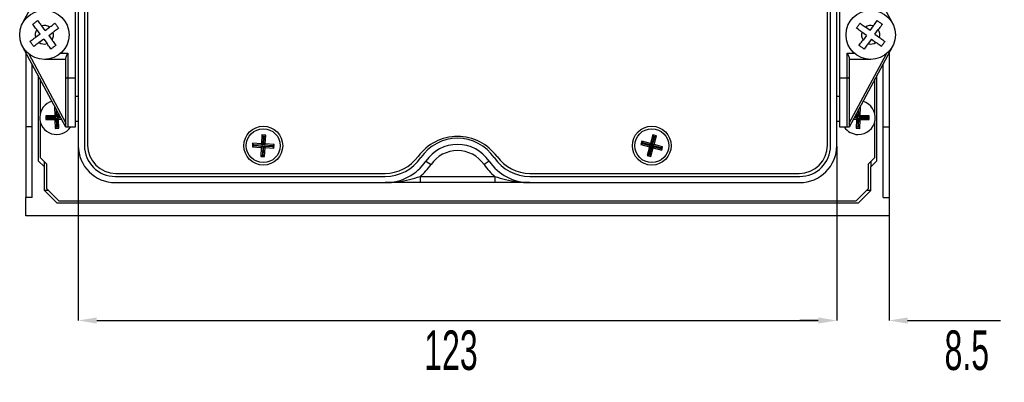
# Model space of a CAD drawing. Header units: millimetres. Extents: x -5 to 540, y -6 to 367.
# Tile 8 of 12: x 381 to 540, y 200 to 259. Entities that reach past the tile are written whole.
import ezdxf

# ---------------------------------------------------------------- set-up
doc = ezdxf.new("R2010")
doc.units = ezdxf.units.MM
doc.header["$PDSIZE"] = -1
doc.styles.add('SLDTEXTSTYLE1', font='TXT', dxfattribs={"width": 0.605})
doc.dimstyles.new('SLDDIMSTYLE2', dxfattribs={"dimtxt": 6.420797, "dimasz": 3, "dimexe": 0, "dimexo": 0.0625, "dimgap": 1.605199, "dimtad": 2, "dimdec": 3, "dimrnd": 1e-09, "dimzin": 12, "dimdsep": 46, "dimtxsty": 'SLDTEXTSTYLE1', "dimsah": 1, "dimcen": 0.09, "dimadec": 0, "dimazin": 3, "dimtfac": 1, "dimtdec": 3, "dimtofl": 0, "dimtmove": 0, "dimatfit": 3, "dimfxl": 1, "dimfrac": 2, "dimtolj": 1, "dimtzin": 12, "dimarcsym": 0})

# ---------------------------------------------------------------- blocks, each defined once
blk = doc.blocks.new('*D33')
at = {"color": 0, "linetype": 'Continuous', "lineweight": -2, "transparency": 16777216}
for p, q in [((390.14, 238.54), (390.14, 210.22)), ((513.14, 238.54), (513.14, 210.22)), ((393.14, 210.22), (510.14, 210.22))]:
    blk.add_line(p, q, dxfattribs=at)
at = {"color": 0, "linetype": 'Continuous', "transparency": 16777216}
for points in [[(393.14, 210.72), (393.14, 209.72), (390.14, 210.22)], [(510.14, 210.72), (510.14, 209.72), (513.14, 210.22)]]:
    blk.add_solid(points, dxfattribs=at)
at = {"layer": 'Defpoints', "color": 0, "linetype": 'Continuous', "transparency": 16777216}
for p in [(390.14, 238.6), (513.14, 238.6), (513.14, 210.22)]:
    blk.add_point(p, dxfattribs=at)
at = {"color": 0, "linetype": 'Continuous', "lineweight": 18, "transparency": 16777216, "insert": (450.58, 208.61), "char_height": 6.421, "attachment_point": 2, "style": 'SLDTEXTSTYLE1'}
blk.add_mtext('\\A1;123', dxfattribs=at)
blk = doc.blocks.new('*D34')
at = {"color": 0, "linetype": 'Continuous', "lineweight": -2, "transparency": 16777216}
for p, q in [((513.14, 238.54), (513.14, 210.22)), ((521.64, 227.15), (521.64, 210.22)), ((510.14, 210.22), (507.14, 210.22)), ((524.64, 210.22), (539.72, 210.22))]:
    blk.add_line(p, q, dxfattribs=at)
at = {"color": 0, "linetype": 'Continuous', "transparency": 16777216}
for points in [[(510.14, 210.72), (510.14, 209.72), (513.14, 210.22)], [(524.64, 210.72), (524.64, 209.72), (521.64, 210.22)]]:
    blk.add_solid(points, dxfattribs=at)
at = {"layer": 'Defpoints', "color": 0, "linetype": 'Continuous', "transparency": 16777216}
for p in [(513.14, 238.6), (521.64, 227.22), (521.64, 210.22)]:
    blk.add_point(p, dxfattribs=at)
at = {"color": 0, "linetype": 'Continuous', "lineweight": 18, "transparency": 16777216, "insert": (534.23, 208.61), "char_height": 6.421, "attachment_point": 2, "style": 'SLDTEXTSTYLE1'}
blk.add_mtext('\\A1;8.5', dxfattribs=at)

msp = doc.modelspace()

# ---------------------------------------------------------------- linework, layer by layer
at = {"color": 7, "linetype": 'Continuous', "lineweight": 25}
for p, q in [((390.143, 350.6043), (390.143, 238.6043)), ((391.143, 350.6043), (391.143, 238.6043)), ((391.643, 350.5043), (391.643, 238.7043)), ((511.643, 238.7043), (511.643, 350.5043)), ((512.143, 238.6043), (512.143, 350.6043)), ((513.143, 238.6043), (513.143, 350.6043)), ((381.1173, 258.4936), (388.143, 271.6043)), ((515.143, 271.6043), (522.1687, 258.4936)), ((389.643, 263.6043), (389.643, 249.6043)), ((513.643, 249.6043), (513.643, 263.6043)), ((383.9441, 256.7119), (383.4036, 257.4493)), ((384.7507, 257.3031), (384.2102, 258.0405)), ((384.7507, 257.3031), (385.488, 257.8436)), ((518.5353, 257.3031), (517.7979, 257.8436)), ((518.5353, 257.3031), (519.0758, 258.0405)), ((519.3418, 256.7119), (519.8823, 257.4493)), ((383.9441, 256.7119), (383.2068, 256.1715)), ((384.5353, 255.9054), (383.7979, 255.3649)), ((384.5353, 255.9054), (385.0758, 255.168)), ((385.3418, 256.4966), (386.0792, 257.037)), ((385.3418, 256.4966), (385.8823, 255.7592)), ((517.9441, 256.4966), (517.2068, 257.037)), ((517.9441, 256.4966), (517.4036, 255.7592)), ((518.7507, 255.9054), (518.2102, 255.168)), ((518.7507, 255.9054), (519.488, 255.3649)), ((519.3418, 256.7119), (520.0792, 256.1715)), ((388.143, 241.6043), (381.1173, 254.7149)), ((522.1687, 254.7149), (515.143, 241.6043)), ((381.643, 253.7339), (381.643, 241.6736)), ((382.0996, 253.517), (388.143, 242.2394)), ((388.143, 252.6043), (384.643, 252.6043)), ((387.2887, 253.6043), (388.443, 253.6043)), ((388.143, 249.7285), (388.143, 252.8901)), ((388.443, 253.6043), (388.443, 249.6043)), ((514.843, 249.6043), (514.843, 253.6043)), ((514.843, 253.6043), (515.9972, 253.6043)), ((515.143, 242.2394), (521.1863, 253.517)), ((515.143, 252.8901), (515.143, 249.7285)), ((518.643, 252.6043), (515.143, 252.6043)), ((521.643, 253.7339), (521.643, 241.6736)), ((382.643, 230.2167), (382.643, 251.8678)), ((520.643, 230.2167), (520.643, 251.8678)), ((383.643, 250.0017), (383.643, 236.1667)), ((383.943, 249.4419), (383.943, 243.6888)), ((388.143, 241.6043), (388.143, 249.7285)), ((388.443, 249.6043), (388.443, 241.6043)), ((388.443, 249.6043), (389.643, 249.6043)), ((389.643, 249.6043), (389.643, 241.6043)), ((513.643, 241.6043), (513.643, 249.6043)), ((513.643, 249.6043), (514.843, 249.6043)), ((514.843, 241.6043), (514.843, 249.6043)), ((515.143, 249.7285), (515.143, 241.6043)), ((519.343, 243.6888), (519.343, 249.4419)), ((519.643, 236.1667), (519.643, 250.0017)), ((390.143, 246.6043), (389.643, 246.6043)), ((513.643, 246.6043), (513.143, 246.6043)), ((386.3707, 244.9114), (386.3064, 244.9101)), ((386.3064, 244.9101), (386.3367, 243.4604)), ((386.4403, 244.7816), (386.3064, 244.9101)), ((386.5408, 244.5941), (386.5692, 243.2374)), ((386.7137, 243.2405), (386.6912, 244.3134)), ((516.5948, 244.3134), (516.5723, 243.2405)), ((516.7167, 243.2374), (516.7452, 244.5941)), ((516.8456, 244.7816), (516.9796, 244.9101)), ((516.9796, 244.9101), (516.9152, 244.9114)), ((516.9492, 243.4604), (516.9796, 244.9101)), ((386.3367, 243.4604), (384.8871, 243.43)), ((384.8871, 243.43), (384.8996, 242.8301)), ((385.1195, 243.2071), (384.8871, 243.43)), ((385.1226, 243.0626), (384.8996, 242.8301)), ((384.8996, 242.8301), (386.3493, 242.8605)), ((386.5692, 243.2374), (385.1195, 243.2071)), ((385.1195, 243.2071), (385.1226, 243.0626)), ((385.1226, 243.0626), (386.5723, 243.093)), ((386.5692, 243.2374), (386.3367, 243.4604)), ((386.5723, 243.093), (386.3493, 242.8605)), ((386.3493, 242.8605), (386.3797, 241.4108)), ((386.5723, 243.093), (386.6027, 241.6433)), ((386.7137, 243.2405), (386.9366, 243.473)), ((387.26, 243.2519), (386.7137, 243.2405)), ((386.7167, 243.096), (387.3366, 243.109)), ((386.7471, 241.6463), (386.7167, 243.096)), ((386.7167, 243.096), (386.9492, 242.8731)), ((386.9366, 243.473), (386.9283, 243.871)), ((387.1393, 243.4772), (386.9366, 243.473)), ((386.9492, 242.8731), (387.4573, 242.8837)), ((386.9796, 241.4234), (386.9492, 242.8731)), ((515.8286, 242.8837), (516.3367, 242.8731)), ((515.9493, 243.109), (516.5692, 243.096)), ((516.5723, 243.2405), (516.0259, 243.2519)), ((516.3493, 243.473), (516.1466, 243.4772)), ((516.3367, 242.8731), (516.3064, 241.4234)), ((516.5692, 243.096), (516.3367, 242.8731)), ((516.3577, 243.871), (516.3493, 243.473)), ((516.5723, 243.2405), (516.3493, 243.473)), ((516.5692, 243.096), (516.5388, 241.6463)), ((516.6833, 241.6433), (516.7137, 243.093)), ((516.7137, 243.093), (516.9366, 242.8605)), ((516.7137, 243.093), (518.1634, 243.0626)), ((516.7167, 243.2374), (516.9492, 243.4604)), ((518.1664, 243.2071), (516.7167, 243.2374)), ((516.9062, 241.4108), (516.9366, 242.8605)), ((516.9366, 242.8605), (518.3863, 242.8301)), ((518.3989, 243.43), (516.9492, 243.4604)), ((518.1634, 243.0626), (518.1664, 243.2071)), ((518.1634, 243.0626), (518.3863, 242.8301)), ((518.1664, 243.2071), (518.3989, 243.43)), ((518.3863, 242.8301), (518.3989, 243.43)), ((382.643, 241.6736), (381.643, 241.6736)), ((381.643, 241.6736), (381.643, 230.2167)), ((383.943, 242.6447), (383.943, 236.7043)), ((386.6027, 241.6433), (386.3797, 241.4108)), ((386.3797, 241.4108), (386.9796, 241.4234)), ((386.6027, 241.6433), (386.7471, 241.6463)), ((386.7471, 241.6463), (386.9796, 241.4234)), ((388.443, 241.6043), (388.143, 241.6043)), ((389.643, 241.6043), (388.443, 241.6043)), ((389.643, 242.6043), (390.143, 242.6043)), ((513.143, 242.6043), (513.643, 242.6043)), ((514.843, 241.6043), (513.643, 241.6043)), ((515.143, 241.6043), (514.843, 241.6043)), ((516.5388, 241.6463), (516.3064, 241.4234)), ((516.3064, 241.4234), (516.9062, 241.4108)), ((516.5388, 241.6463), (516.6833, 241.6433)), ((516.6833, 241.6433), (516.9062, 241.4108)), ((519.343, 236.7043), (519.343, 242.6447)), ((520.643, 241.6736), (521.643, 241.6736)), ((521.643, 241.6736), (521.643, 230.2167)), ((419.934, 240.3674), (419.8589, 238.9194)), ((420.5332, 240.3364), (419.934, 240.3674)), ((420.1497, 240.1282), (419.934, 240.3674)), ((420.1497, 240.1282), (420.0746, 238.6801)), ((420.294, 240.1207), (420.1497, 240.1282)), ((420.2189, 238.6727), (420.294, 240.1207)), ((420.294, 240.1207), (420.5332, 240.3364)), ((420.4581, 238.8883), (420.5332, 240.3364)), ((483.317, 240.3712), (482.9331, 238.973)), ((483.4763, 240.0913), (483.0924, 238.693)), ((483.2318, 238.6548), (483.6156, 240.0531)), ((483.8956, 240.2124), (483.317, 240.3712)), ((483.4763, 240.0913), (483.317, 240.3712)), ((483.6156, 240.0531), (483.4763, 240.0913)), ((483.5117, 238.8141), (483.8956, 240.2124)), ((483.6156, 240.0531), (483.8956, 240.2124)), ((418.4109, 238.9945), (418.3798, 238.3953)), ((418.619, 238.611), (418.3798, 238.3953)), ((418.3798, 238.3953), (419.8278, 238.3202)), ((419.8589, 238.9194), (418.4109, 238.9945)), ((418.6265, 238.7553), (418.4109, 238.9945)), ((418.6265, 238.7553), (418.619, 238.611)), ((418.619, 238.611), (420.0671, 238.5358)), ((420.0746, 238.6801), (418.6265, 238.7553)), ((419.8278, 238.3202), (419.7527, 236.8721)), ((420.0671, 238.5358), (419.8278, 238.3202)), ((420.0746, 238.6801), (419.8589, 238.9194)), ((420.0671, 238.5358), (419.992, 237.0878)), ((420.1362, 237.0803), (420.2114, 238.5284)), ((420.2114, 238.5284), (420.427, 238.2891)), ((420.2114, 238.5284), (421.6594, 238.4532)), ((420.2189, 238.6727), (420.4581, 238.8883)), ((421.6669, 238.5975), (420.2189, 238.6727)), ((420.3519, 236.8411), (420.427, 238.2891)), ((420.427, 238.2891), (421.8751, 238.214)), ((421.9062, 238.8132), (420.4581, 238.8883)), ((421.6594, 238.4532), (421.6669, 238.5975)), ((421.6594, 238.4532), (421.8751, 238.214)), ((421.6669, 238.5975), (421.9062, 238.8132)), ((421.8751, 238.214), (421.9062, 238.8132)), ((481.5348, 239.3568), (481.376, 238.7782)), ((481.6559, 238.9376), (481.376, 238.7782)), ((481.376, 238.7782), (482.7743, 238.3944)), ((482.9331, 238.973), (481.5348, 239.3568)), ((481.6942, 239.0769), (481.5348, 239.3568)), ((481.6942, 239.0769), (481.6559, 238.9376)), ((481.6559, 238.9376), (483.0542, 238.5537)), ((483.0924, 238.693), (481.6942, 239.0769)), ((482.7743, 238.3944), (482.3904, 236.9961)), ((483.0542, 238.5537), (482.6703, 237.1554)), ((483.0542, 238.5537), (482.7743, 238.3944)), ((482.8096, 237.1172), (483.1935, 238.5155)), ((483.0924, 238.693), (482.9331, 238.973)), ((482.969, 236.8373), (483.3528, 238.2355)), ((483.1935, 238.5155), (483.3528, 238.2355)), ((483.1935, 238.5155), (484.5918, 238.1316)), ((483.2318, 238.6548), (483.5117, 238.8141)), ((484.63, 238.2709), (483.2318, 238.6548)), ((483.3528, 238.2355), (484.7511, 237.8517)), ((484.91, 238.4303), (483.5117, 238.8141)), ((484.5918, 238.1316), (484.63, 238.2709)), ((484.5918, 238.1316), (484.7511, 237.8517)), ((484.63, 238.2709), (484.91, 238.4303)), ((484.7511, 237.8517), (484.91, 238.4303)), ((383.943, 236.7043), (385.043, 235.6043)), ((419.992, 237.0878), (419.7527, 236.8721)), ((419.7527, 236.8721), (420.3519, 236.8411)), ((419.992, 237.0878), (420.1362, 237.0803)), ((420.1362, 237.0803), (420.3519, 236.8411)), ((482.6703, 237.1554), (482.3904, 236.9961)), ((482.3904, 236.9961), (482.969, 236.8373)), ((482.6703, 237.1554), (482.8096, 237.1172)), ((482.8096, 237.1172), (482.969, 236.8373)), ((518.243, 235.6043), (519.343, 236.7043)), ((383.643, 236.1667), (384.643, 235.1667)), ((384.643, 235.1667), (384.643, 236.0043)), ((384.643, 231.3043), (384.643, 235.1667)), ((385.043, 231.6043), (385.043, 235.6043)), ((446.5205, 236.0972), (447.3467, 235.5338)), ((456.7654, 236.0972), (455.9392, 235.5338)), ((518.243, 235.6043), (518.243, 231.6043)), ((518.643, 235.1667), (519.643, 236.1667)), ((518.643, 236.0043), (518.643, 235.1667)), ((518.643, 231.3043), (518.643, 235.1667)), ((396.143, 233.6043), (439.911, 233.6043)), ((396.243, 234.1043), (439.893, 234.1043)), ((445.5678, 233.6043), (445.5678, 232.6043)), ((445.5678, 233.6043), (457.7181, 233.6043)), ((457.7181, 233.6043), (457.7181, 232.6043)), ((463.375, 233.6043), (507.143, 233.6043)), ((463.393, 234.1043), (507.043, 234.1043)), ((385.043, 231.6043), (387.043, 229.6043)), ((396.143, 232.6043), (439.911, 232.6043)), ((457.7181, 232.6043), (445.5678, 232.6043)), ((463.375, 232.6043), (507.143, 232.6043)), ((516.243, 229.6043), (518.243, 231.6043)), ((381.643, 227.2167), (381.643, 230.2167)), ((382.643, 230.2167), (381.643, 230.2167)), ((384.643, 231.3043), (386.643, 229.3043)), ((385.343, 231.3043), (384.643, 231.3043)), ((516.643, 229.3043), (518.643, 231.3043)), ((518.643, 231.3043), (517.943, 231.3043)), ((520.643, 230.2167), (521.643, 230.2167)), ((521.643, 230.2167), (521.643, 227.2167)), ((386.643, 229.3043), (516.643, 229.3043)), ((516.243, 229.6043), (387.043, 229.6043)), ((521.643, 227.2167), (381.643, 227.2167))]:
    msp.add_line(p, q, dxfattribs=at)
for centre, radius in [((384.643, 256.6043), 4), ((518.643, 256.6043), 4), ((420.143, 238.6043), 3.15), ((420.143, 238.6043), 2.75), ((483.143, 238.6043), 3.15), ((483.143, 238.6043), 2.75)]:
    msp.add_circle(centre, radius, dxfattribs=at)
for centre, radius, start, end in [((384.643, 256.6043), 1.5, 145.711869, 196.769428), ((384.643, 256.6043), 1.5, 55.711869, 106.769428), ((518.643, 256.6043), 1.5, 73.230572, 124.288131), ((518.643, 256.6043), 1.5, 343.230572, 34.288131), ((384.643, 256.6043), 1.5, 325.711869, 16.769428), ((518.643, 256.6043), 1.5, 163.230572, 214.288131), ((384.643, 256.6043), 1.5, 235.711869, 286.769428), ((518.643, 256.6043), 1.5, 253.230572, 304.288131), ((386.643, 243.1667), 2.75, 105.922274, 325.376855), ((516.643, 243.1667), 2.75, 268.798904, 74.077726), ((516.643, 243.1667), 2.75, 214.623145, 268.798904), ((451.643, 232.199), 7.9052, 35.898806, 144.101194), ((451.643, 232.6043), 7.2, 34.289891, 145.710109), ((396.143, 238.6043), 6, 180, 270), ((396.143, 238.6043), 5, 180, 270), ((396.243, 238.7043), 4.6, 180, 270), ((451.643, 232.6043), 6.2, 34.289891, 145.710109), ((507.043, 238.7043), 4.6, 270, 0), ((507.143, 238.6043), 5, 270, 0), ((507.143, 238.6043), 6, 270, 0), ((439.893, 240.7043), 6.6, 270, 324.101194), ((439.911, 240.6043), 7, 270, 325.710109), ((451.643, 232.6043), 5.2, 34.289891, 145.710109), ((463.375, 240.6043), 7, 214.289891, 270), ((463.393, 240.7043), 6.6, 215.898806, 270), ((439.911, 240.6043), 8, 270, 325.710109), ((439.911, 240.6043), 9, 308.942441, 325.710109), ((463.375, 240.6043), 9, 214.289891, 231.057559), ((463.375, 240.6043), 8, 214.289891, 270)]:
    msp.add_arc(centre, radius, start, end, dxfattribs=at)
for centre, start_param, end_param in [((388.443, 249.7285), 3.14159265, 4.71238898), ((514.843, 249.7285), 4.71238898, 6.28318531)]:
    msp.add_ellipse(centre, major_axis=(0.3, 0), ratio=0.41421356, start_param=start_param, end_param=end_param, dxfattribs=at)
for points, knots in [([(382.7618, 258.325), (382.9043, 258.4295), (383.1732, 258.6266), (383.442, 258.8236), (383.5683, 258.9162)], [0, 0, 0, 0, 0.53007162, 1, 1, 1, 1]), ([(383.5683, 258.9162), (383.574, 258.9084), (383.7316, 258.6934), (383.95, 258.3954), (384.1633, 258.1044), (384.2102, 258.0405)], [0, 0, 0, 0, 0.02859125, 0.78641512, 1, 1, 1, 1]), ([(519.0758, 258.0405), (519.1336, 258.1194), (519.354, 258.42), (519.5633, 258.7056), (519.7176, 258.9162)], [0, 0, 0, 0, 0.26258356, 1, 1, 1, 1]), ([(519.7176, 258.9162), (519.8602, 258.8117), (520.1291, 258.6146), (520.3979, 258.4176), (520.5242, 258.325)], [0, 0, 0, 0, 0.53007162, 1, 1, 1, 1]), ([(383.4036, 257.4493), (383.3458, 257.5282), (383.1254, 257.8289), (382.9161, 258.1144), (382.7618, 258.325)], [0, 0, 0, 0, 0.26258356, 1, 1, 1, 1]), ([(385.488, 257.8436), (385.5669, 257.9014), (385.8676, 258.1218), (386.1532, 258.3311), (386.3637, 258.4855)], [0, 0, 0, 0, 0.26258356, 1, 1, 1, 1]), ([(386.9549, 257.6789), (386.9471, 257.6732), (386.7321, 257.5156), (386.4341, 257.2972), (386.1432, 257.0839), (386.0792, 257.037)], [0, 0, 0, 0, 0.02859125, 0.78641512, 1, 1, 1, 1]), ([(386.3637, 258.4855), (386.4682, 258.3429), (386.6653, 258.074), (386.8623, 257.8052), (386.9549, 257.6789)], [0, 0, 0, 0, 0.53007162, 1, 1, 1, 1]), ([(516.331, 257.6789), (516.4355, 257.8215), (516.6326, 258.0904), (516.8296, 258.3592), (516.9222, 258.4855)], [0, 0, 0, 0, 0.53007162, 1, 1, 1, 1]), ([(517.2068, 257.037), (517.1278, 257.0949), (516.8272, 257.3153), (516.5416, 257.5246), (516.331, 257.6789)], [0, 0, 0, 0, 0.26258356, 1, 1, 1, 1]), ([(516.9222, 258.4855), (516.93, 258.4797), (517.145, 258.3221), (517.443, 258.1037), (517.734, 257.8905), (517.7979, 257.8436)], [0, 0, 0, 0, 0.02859125, 0.78641512, 1, 1, 1, 1]), ([(520.5242, 258.325), (520.5185, 258.3172), (520.3609, 258.1022), (520.1425, 257.8042), (519.9292, 257.5133), (519.8823, 257.4493)], [0, 0, 0, 0, 0.02859125, 0.78641512, 1, 1, 1, 1]), ([(382.331, 255.5296), (382.3388, 255.5353), (382.5539, 255.6929), (382.8518, 255.9113), (383.1428, 256.1246), (383.2068, 256.1715)], [0, 0, 0, 0, 0.02859125, 0.78641512, 1, 1, 1, 1]), ([(382.9222, 254.723), (382.8177, 254.8656), (382.6206, 255.1345), (382.4236, 255.4033), (382.331, 255.5296)], [0, 0, 0, 0, 0.53007162, 1, 1, 1, 1]), ([(385.8823, 255.7592), (385.9402, 255.6803), (386.1605, 255.3796), (386.3698, 255.0941), (386.5242, 254.8835)], [0, 0, 0, 0, 0.26258356, 1, 1, 1, 1]), ([(516.7618, 254.8835), (516.7675, 254.8913), (516.9251, 255.1063), (517.1435, 255.4043), (517.3568, 255.6952), (517.4036, 255.7592)], [0, 0, 0, 0, 0.02859125, 0.78641512, 1, 1, 1, 1]), ([(520.0792, 256.1715), (520.1581, 256.1136), (520.4588, 255.8932), (520.7443, 255.6839), (520.9549, 255.5296)], [0, 0, 0, 0, 0.26258356, 1, 1, 1, 1]), ([(520.9549, 255.5296), (520.8504, 255.387), (520.6533, 255.1181), (520.4563, 254.8494), (520.3637, 254.723)], [0, 0, 0, 0, 0.53007162, 1, 1, 1, 1]), ([(383.7979, 255.3649), (383.719, 255.3071), (383.4184, 255.0867), (383.1328, 254.8774), (382.9222, 254.723)], [0, 0, 0, 0, 0.26258356, 1, 1, 1, 1]), ([(385.7176, 254.2923), (385.7119, 254.3001), (385.5543, 254.5151), (385.3359, 254.8131), (385.1226, 255.1041), (385.0758, 255.168)], [0, 0, 0, 0, 0.02859125, 0.78641512, 1, 1, 1, 1]), ([(386.5242, 254.8835), (386.3817, 254.779), (386.1128, 254.5819), (385.844, 254.3849), (385.7176, 254.2923)], [0, 0, 0, 0, 0.53007162, 1, 1, 1, 1]), ([(517.5683, 254.2923), (517.4258, 254.3968), (517.1569, 254.5939), (516.8881, 254.7909), (516.7618, 254.8835)], [0, 0, 0, 0, 0.53007162, 1, 1, 1, 1]), ([(518.2102, 255.168), (518.1523, 255.0891), (517.932, 254.7885), (517.7226, 254.5029), (517.5683, 254.2923)], [0, 0, 0, 0, 0.262583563, 1, 1, 1, 1]), ([(520.3637, 254.723), (520.3559, 254.7288), (520.1409, 254.8864), (519.8429, 255.1048), (519.552, 255.318), (519.488, 255.3649)], [0, 0, 0, 0, 0.02859125, 0.78641512, 1, 1, 1, 1]), ([(388.143, 252.8901), (388.1496, 252.9395), (388.166, 253.0624), (388.2806, 253.3052), (388.3844, 253.4973), (388.442, 253.6024), (388.443, 253.6043)], [0, 0, 0, 0, 0.23279788, 0.57959691, 0.99260462, 1, 1, 1, 1]), ([(514.843, 253.6043), (514.844, 253.6024), (514.9016, 253.4973), (515.0053, 253.3052), (515.1199, 253.0624), (515.1364, 252.9395), (515.143, 252.8901)], [0, 0, 0, 0, 0.00739538, 0.42040309, 0.76720212, 1, 1, 1, 1]), ([(439.911, 232.6043), (439.9168, 232.6043), (440.5773, 232.6045), (441.9047, 232.7003), (443.779, 233.0754), (445.0008, 233.4366), (445.5678, 233.6043)], [0, 0, 0, 0, 0.003071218, 0.347254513, 0.697082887, 1, 1, 1, 1]), ([(457.7181, 233.6043), (458.2851, 233.4366), (459.4967, 233.0784), (461.3708, 232.7019), (462.6982, 232.6045), (463.3691, 232.6043), (463.375, 232.6043)], [0, 0, 0, 0, 0.30291753, 0.64726705, 0.99692878, 1, 1, 1, 1]), ([(445.5678, 232.6043), (444.9079, 232.6043), (443.577, 232.6043), (441.7186, 232.6043), (440.5207, 232.6043), (439.9159, 232.6043), (439.911, 232.6043)], [0, 0, 0, 0, 0.32727198, 0.66004272, 0.99723498, 1, 1, 1, 1]), ([(463.375, 232.6043), (463.3701, 232.6043), (462.7711, 232.6043), (461.5732, 232.6043), (459.7155, 232.6043), (458.378, 232.6043), (457.7181, 232.6043)], [0, 0, 0, 0, 0.00276504, 0.33669193, 0.67272624, 1, 1, 1, 1])]:
    msp.add_open_spline(points, degree=3, knots=knots, dxfattribs=at)

# ---------------------------------------------------------------- dimensions: what is measured, and where the dimension line sits
at = {"color": 7, "linetype": 'Continuous', "lineweight": 18}
for base, p1, p2, picture, middle in [((513.143, 210.2167), (390.143, 238.6043), (513.143, 238.6043), '*D33', (450.5778, 210.2167)), ((521.643, 210.2167), (513.143, 238.6043), (521.643, 227.2167), '*D34', (534.2338, 210.2167))]:
    dim = msp.add_linear_dim(base=base, p1=p1, p2=p2, dimstyle='SLDDIMSTYLE2', dxfattribs=at)
    dim.commit()
    dim.dimension.update_dxf_attribs({"geometry": picture, "text_midpoint": middle, "dimtype": 160})

doc.saveas('drawing.dxf')
